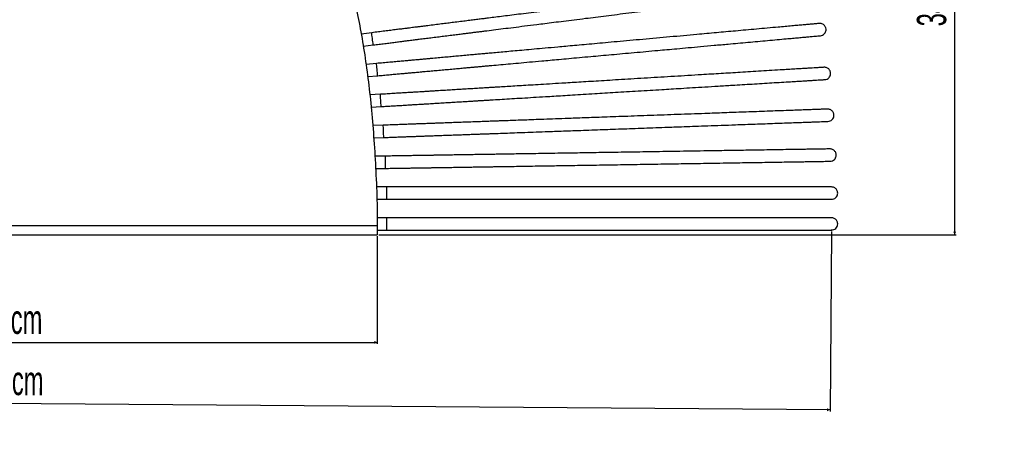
# Model space of a CAD drawing. Header units: millimetres. Extents: x 167 to 2222, y 44 to 1779.
# Tile 5 of 256: x 684 to 1324, y 44 to 326. Entities that reach past the tile are written whole.
import ezdxf

# ---------------------------------------------------------------- set-up
doc = ezdxf.new("R2010")
doc.units = ezdxf.units.MM
doc.header["$PDSIZE"] = -1
doc.layers.add('FORMAT', color=7, linetype='Continuous')
doc.styles.add('SLDTEXTSTYLE0', font='TXT', dxfattribs={"width": 0.605})
doc.dimstyles.new('SLDDIMSTYLE0', dxfattribs={"dimtxt": 18.491895, "dimasz": 2, "dimexe": 0, "dimexo": 0.0625, "dimgap": 4.622974, "dimtad": 1, "dimrnd": 1e-09, "dimzin": 12, "dimdsep": 46, "dimtxsty": 'SLDTEXTSTYLE0', "dimsah": 1, "dimcen": 0.09, "dimadec": 0, "dimazin": 3, "dimtfac": 1, "dimtofl": 0, "dimtmove": 0, "dimatfit": 3, "dimfxl": 0, "dimfrac": 2, "dimtolj": 1, "dimtzin": 12, "dimarcsym": 0})

# ---------------------------------------------------------------- blocks, each defined once
blk = doc.blocks.new('_D')
at = {"layer": 'FORMAT'}
for p, q in [((171.39, 195.76), (170.49, 78.88)), ((1211.74, 187.76), (1210.84, 70.88)), ((1210.85, 71.87), (170.5, 79.87))]:
    blk.add_line(p, q, dxfattribs=at)
for points in [[(170.5, 79.87), (172.49, 78.86), (172.5, 80.86)], [(1210.85, 71.87), (1208.85, 72.89), (1208.84, 70.89)]]:
    blk.add_solid(points, dxfattribs=at)
at = {"layer": 'FORMAT', "insert": (649.23, 100.75), "char_height": 19.05, "attachment_point": 1, "rotation": 359.55942, "style": 'SLDTEXTSTYLE0'}
blk.add_mtext('105 cm', dxfattribs=at)
blk = doc.blocks.new('_D_1')
at = {"layer": 'FORMAT'}
for p, q in [((466.57, 184.76), (466.57, 114.76)), ((916.57, 184.76), (916.57, 114.76)), ((466.57, 115.75), (916.57, 115.75))]:
    blk.add_line(p, q, dxfattribs=at)
for points in [[(466.57, 115.75), (468.57, 114.75), (468.57, 116.75)], [(916.57, 115.75), (914.57, 116.75), (914.57, 114.75)]]:
    blk.add_solid(points, dxfattribs=at)
at = {"layer": 'FORMAT', "insert": (657, 140.3), "char_height": 19.05, "attachment_point": 1, "style": 'SLDTEXTSTYLE0'}
blk.add_mtext('45 cm', dxfattribs=at)
blk = doc.blocks.new('_D_2')
at = {"layer": 'FORMAT'}
for p, q in [((692.56, 525.75), (1292.73, 525.75)), ((1291.74, 525.75), (1291.74, 185.75)), ((917.56, 185.75), (1292.73, 185.75))]:
    blk.add_line(p, q, dxfattribs=at)
for points in [[(1291.74, 525.75), (1290.74, 523.75), (1292.74, 523.75)], [(1291.74, 185.75), (1292.74, 187.75), (1290.74, 187.75)]]:
    blk.add_solid(points, dxfattribs=at)
at = {"layer": 'FORMAT', "insert": (1267.19, 321.18), "char_height": 19.05, "attachment_point": 1, "rotation": 90, "style": 'SLDTEXTSTYLE0'}
blk.add_mtext('34 cm', dxfattribs=at)

msp = doc.modelspace()

# ---------------------------------------------------------------- linework, layer by layer
at = {"color": 7, "linetype": 'Continuous', "lineweight": 25}
for p, q in [((912.939, 317.032), (906.124, 316.177)), ((907.425, 308.277), (913.935, 309.094)), ((916.104, 297.046), (909.247, 296.425)), ((910.303, 288.488), (916.825, 289.078)), ((918.58, 276.997), (911.71, 276.579)), ((912.543, 268.615), (919.066, 269.012)), ((920.469, 256.919), (913.602, 256.67)), ((914.236, 248.688), (920.759, 248.924)), ((921.869, 236.832), (915.012, 236.721)), ((915.474, 228.728), (921.998, 228.833)), ((922.869, 216.747), (916.027, 216.747)), ((916.344, 208.747), (922.869, 208.747)), ((916.57, 203.045), (916.57, 191.747)), ((922.869, 196.747), (916.57, 196.747)), ((466.57, 191.747), (916.57, 191.747)), ((466.57, 185.747), (916.57, 185.747)), ((916.57, 191.747), (916.57, 185.747)), ((916.57, 188.747), (922.869, 188.747))]:
    msp.add_line(p, q, dxfattribs=at)
at = {"color": 8, "linetype": 'Continuous', "lineweight": 25}
for p, q in [((922.869, 208.747), (922.869, 216.747)), ((922.869, 188.747), (922.869, 196.747))]:
    msp.add_line(p, q, dxfattribs=at)
at = {"color": 8, "linetype": 'Continuous', "lineweight": 25, "flags": 128}
for points in [[(913.935, 309.094), (913.93, 309.138), (913.886, 309.487), (913.802, 310.154), (913.686, 311.079), (913.548, 312.18), (913.4, 313.36), (913.255, 314.513), (913.127, 315.538), (913.026, 316.342), (912.962, 316.856), (912.939, 317.032)], [(916.825, 289.078), (916.821, 289.123), (916.789, 289.473), (916.729, 290.142), (916.645, 291.07), (916.545, 292.176), (916.438, 293.36), (916.333, 294.517), (916.24, 295.546), (916.167, 296.354), (916.12, 296.869), (916.104, 297.046)], [(919.066, 269.012), (919.063, 269.057), (919.042, 269.408), (919.001, 270.078), (918.945, 271.009), (918.877, 272.116), (918.805, 273.303), (918.734, 274.463), (918.671, 275.494), (918.622, 276.304), (918.591, 276.82), (918.58, 276.997)], [(920.759, 248.924), (920.758, 248.969), (920.745, 249.32), (920.721, 249.991), (920.687, 250.923), (920.647, 252.032), (920.603, 253.22), (920.561, 254.382), (920.524, 255.414), (920.495, 256.224), (920.476, 256.741), (920.469, 256.919)], [(921.998, 228.833), (921.997, 228.877), (921.992, 229.229), (921.981, 229.9), (921.966, 230.832), (921.948, 231.942), (921.929, 233.131), (921.91, 234.293), (921.893, 235.326), (921.88, 236.137), (921.872, 236.654), (921.869, 236.832)]]:
    msp.add_lwpolyline(points, dxfattribs=at)
at = {"color": 7, "linetype": 'Continuous', "lineweight": 25}
for points, knots in [([(466.57, 203.045), (466.842, 210.577), (467.372, 225.276), (468.653, 246.785), (470.33, 267.255), (472.463, 286.755), (475.069, 305.343), (478.34, 324.05), (482.401, 342.807), (487.396, 361.521), (493.089, 379.152), (499.507, 395.823), (506.648, 411.532), (514.504, 426.262), (522.986, 439.906), (532.055, 452.464), (541.662, 463.938), (551.756, 474.333), (562.277, 483.658), (573.158, 491.928), (584.326, 499.163), (595.7, 505.393), (607.187, 510.658), (618.687, 515.007), (630.085, 518.496), (640.962, 521.125), (651.198, 523.032), (660.675, 524.346), (669.575, 525.199), (677.739, 525.663), (684.99, 525.843), (689.499, 525.778), (691.57, 525.747)], [0, 0, 0, 0, 0.0508849, 0.0992956, 0.1454472, 0.1895294, 0.2317101, 0.272138, 0.3177129, 0.361227, 0.402849, 0.4427288, 0.4817674, 0.5192667, 0.5553521, 0.590143, 0.6237546, 0.6562968, 0.6878727, 0.7185736, 0.7484745, 0.7776258, 0.8060467, 0.8337158, 0.860564, 0.8864663, 0.9092205, 0.9308281, 0.9510419, 0.9695595, 0.9860199, 1, 1, 1, 1]), ([(691.57, 525.747), (693.432, 525.776), (697.463, 525.839), (703.923, 525.71), (711.161, 525.359), (719.041, 524.705), (727.443, 523.697), (736.815, 522.185), (747.082, 520.02), (758.146, 517.028), (769.375, 513.246), (780.732, 508.582), (792.112, 502.963), (803.412, 496.326), (814.472, 488.671), (825.214, 479.972), (835.568, 470.211), (845.469, 459.375), (854.863, 447.457), (863.697, 434.456), (871.927, 420.368), (879.515, 405.192), (886.428, 388.924), (892.639, 371.556), (898.129, 353.071), (902.527, 334.943), (906.035, 317.324), (908.822, 300.338), (911.173, 282.568), (913.105, 263.973), (914.634, 244.503), (915.815, 224.099), (916.314, 210.172), (916.57, 203.045)], [0, 0, 0, 0, 0.01257, 0.0272151, 0.0436131, 0.0614839, 0.0805879, 0.1007237, 0.1255568, 0.1513859, 0.1780624, 0.2054925, 0.2342122, 0.2636658, 0.2938862, 0.3249348, 0.3568941, 0.3898609, 0.4239412, 0.4592474, 0.4958964, 0.5340098, 0.5737159, 0.6151519, 0.6584685, 0.703833, 0.7410373, 0.7797258, 0.8200142, 0.8620316, 0.9059231, 0.9518515, 1, 1, 1, 1]), ([(1199.52, 352.99), (1199.5, 352.987), (1199.455, 352.982), (1198.554, 352.869), (1196.848, 352.655), (1194.609, 352.374), (1192.017, 352.049), (1189.256, 351.702), (1185.857, 351.276), (1181.851, 350.773), (1177.502, 350.227), (1172.273, 349.571), (1166.128, 348.8), (1159.1, 347.918), (1152.205, 347.053), (1145.583, 346.222), (1139.229, 345.425), (1133.001, 344.644), (1126.72, 343.856), (1119.596, 342.962), (1111.624, 341.961), (1102.84, 340.859), (1094.043, 339.756), (1085.321, 338.661), (1076.808, 337.593), (1068.659, 336.57), (1060.984, 335.607), (1053.856, 334.713), (1047.242, 333.883), (1041.101, 333.113), (1035.42, 332.4), (1028.921, 331.584), (1021.948, 330.71), (1014.809, 329.814), (1008.436, 329.014), (1002.611, 328.283), (997.265, 327.612), (992.347, 326.995), (988.326, 326.491), (984.898, 326.061), (981.815, 325.674), (978.396, 325.245), (974.637, 324.773), (970.511, 324.256), (966.392, 323.739), (962.264, 323.221), (958.192, 322.71), (953.857, 322.166), (950.134, 321.699), (947.101, 321.318), (944.779, 321.027), (942.471, 320.737), (940.043, 320.433), (937.463, 320.109), (935.104, 319.813), (932.276, 319.458), (929.022, 319.05), (925.389, 318.594), (921.428, 318.097), (917.244, 317.572), (914.388, 317.214), (912.939, 317.032)], [0, 0, 0, 0, 0.0222623, 0.0480419, 0.0726367, 0.0961059, 0.1110709, 0.125415, 0.1391719, 0.1524199, 0.1651472, 0.1773102, 0.1945247, 0.210543, 0.2253601, 0.2389677, 0.2513606, 0.2632178, 0.2751423, 0.2871294, 0.3031964, 0.3193486, 0.3355704, 0.3518405, 0.368191, 0.3846724, 0.4012146, 0.4177103, 0.4341694, 0.450583, 0.4669518, 0.4832599, 0.5111161, 0.5388969, 0.5661129, 0.5924718, 0.6179687, 0.6426327, 0.6664846, 0.6812628, 0.6984079, 0.7179263, 0.7398088, 0.7640323, 0.7905572, 0.8119278, 0.8345741, 0.8585744, 0.8840389, 0.8973651, 0.9111166, 0.9252561, 0.9395465, 0.9467353, 0.9540199, 0.9614772, 0.9690417, 0.9766305, 0.9842424, 0.9920064, 1, 1, 1, 1]), ([(913.935, 309.094), (915.201, 309.253), (917.697, 309.566), (921.364, 310.026), (924.867, 310.466), (928.149, 310.878), (931.159, 311.255), (933.872, 311.596), (936.253, 311.894), (938.914, 312.228), (941.485, 312.551), (943.786, 312.84), (945.717, 313.082), (947.637, 313.323), (949.54, 313.561), (952.202, 313.896), (955.581, 314.32), (959.806, 314.85), (963.89, 315.362), (967.724, 315.843), (970.997, 316.254), (973.813, 316.607), (976.318, 316.921), (978.76, 317.228), (981.236, 317.539), (983.765, 317.856), (987.356, 318.306), (992.142, 318.907), (998.345, 319.685), (1005.018, 320.522), (1012.175, 321.421), (1019, 322.277), (1025.443, 323.085), (1031.218, 323.81), (1037.53, 324.602), (1044.387, 325.462), (1051.364, 326.338), (1058.322, 327.211), (1065.195, 328.073), (1072.413, 328.979), (1079.895, 329.918), (1087.561, 330.879), (1094.68, 331.773), (1101.393, 332.615), (1107.957, 333.439), (1115.254, 334.354), (1123.279, 335.361), (1131.948, 336.449), (1140.008, 337.46), (1147.287, 338.374), (1153.693, 339.177), (1160.113, 339.983), (1166.464, 340.78), (1172.653, 341.556), (1178.048, 342.233), (1182.665, 342.812), (1186.49, 343.292), (1189.758, 343.702), (1192.744, 344.077), (1195.282, 344.396), (1197.372, 344.658), (1198.946, 344.855), (1199.97, 344.984), (1200.503, 345.051), (1200.521, 345.053), (1200.529, 345.054)], [0, 0, 0, 0, 0.0069849, 0.0137778, 0.0204197, 0.0269966, 0.0335588, 0.0400699, 0.0464712, 0.0527261, 0.0647977, 0.0767444, 0.0884998, 0.0999151, 0.1109661, 0.121667, 0.1455738, 0.1677312, 0.1919504, 0.2139042, 0.2335867, 0.2492162, 0.2634184, 0.2775845, 0.2918201, 0.3061195, 0.3204789, 0.3514592, 0.3827529, 0.4143653, 0.4462035, 0.4781848, 0.497593, 0.5170216, 0.5365048, 0.555902, 0.5749519, 0.5905605, 0.60592, 0.6210548, 0.6359365, 0.6505539, 0.6649533, 0.6757595, 0.6877478, 0.7011821, 0.7160586, 0.7323668, 0.7500903, 0.7626878, 0.7759054, 0.7897399, 0.8041863, 0.8192411, 0.8349282, 0.8471313, 0.8596702, 0.8725295, 0.8857716, 0.9040786, 0.9230399, 0.9425606, 0.9626742, 0.983406, 1, 1, 1, 1]), ([(1203.757, 323.072), (1203.737, 323.07), (1203.692, 323.066), (1202.787, 322.984), (1201.075, 322.829), (1198.827, 322.626), (1196.226, 322.391), (1193.455, 322.14), (1190.043, 321.831), (1186.022, 321.467), (1181.656, 321.072), (1176.408, 320.597), (1170.24, 320.039), (1163.186, 319.401), (1156.265, 318.775), (1149.618, 318.174), (1143.241, 317.597), (1136.989, 317.031), (1130.685, 316.461), (1123.534, 315.814), (1115.532, 315.09), (1106.715, 314.292), (1097.886, 313.493), (1089.131, 312.701), (1080.585, 311.928), (1072.406, 311.188), (1064.703, 310.491), (1057.548, 309.843), (1050.909, 309.243), (1044.746, 308.685), (1039.043, 308.169), (1032.52, 307.579), (1025.521, 306.946), (1018.354, 306.297), (1011.958, 305.718), (1006.111, 305.189), (1000.745, 304.704), (995.809, 304.257), (991.773, 303.892), (988.332, 303.581), (985.238, 303.301), (981.806, 302.99), (978.033, 302.649), (973.892, 302.274), (969.756, 301.9), (965.613, 301.525), (961.526, 301.155), (957.175, 300.762), (953.438, 300.424), (950.393, 300.148), (948.063, 299.937), (945.747, 299.728), (943.309, 299.507), (940.719, 299.273), (938.352, 299.059), (935.513, 298.802), (932.247, 298.506), (928.601, 298.176), (924.624, 297.817), (920.425, 297.437), (917.558, 297.177), (916.104, 297.046)], [0, 0, 0, 0, 0.0222623, 0.0480419, 0.0726367, 0.0961059, 0.1110709, 0.125415, 0.139172, 0.1524199, 0.1651472, 0.1773102, 0.1945247, 0.210543, 0.2253601, 0.2389676, 0.2513606, 0.2632178, 0.2751423, 0.2871293, 0.3031964, 0.3193486, 0.3355704, 0.3518405, 0.368191, 0.3846724, 0.4012147, 0.4177103, 0.4341694, 0.450583, 0.4669518, 0.4832599, 0.5111161, 0.5388969, 0.5661129, 0.5924718, 0.6179687, 0.6426327, 0.6664846, 0.6812628, 0.6984079, 0.7179263, 0.7398088, 0.7640323, 0.7905572, 0.8119277, 0.8345741, 0.8585744, 0.8840389, 0.8973651, 0.9111166, 0.925256, 0.9395465, 0.9467353, 0.9540199, 0.9614772, 0.9690417, 0.9766304, 0.9842424, 0.9920064, 1, 1, 1, 1]), ([(1204.516, 315.108), (1204.997, 315.198), (1205.928, 315.373), (1207.178, 316.325), (1207.907, 317.501), (1208.224, 318.815), (1208.124, 319.974), (1207.721, 320.998), (1207.174, 321.786), (1206.428, 322.439), (1205.556, 322.88), (1204.648, 323.102), (1204.075, 323.084), (1203.795, 323.075)], [0, 0, 0, 0, 0.1346839, 0.2613228, 0.3677467, 0.4493244, 0.5575248, 0.6252151, 0.6991794, 0.7764189, 0.8537944, 0.9287889, 1, 1, 1, 1]), ([(916.825, 289.078), (918.095, 289.193), (920.601, 289.42), (924.282, 289.753), (927.797, 290.071), (931.092, 290.369), (934.113, 290.642), (936.836, 290.889), (939.226, 291.105), (941.897, 291.347), (944.477, 291.58), (946.788, 291.789), (948.726, 291.965), (950.652, 292.139), (952.562, 292.312), (955.235, 292.554), (958.627, 292.86), (962.868, 293.244), (966.967, 293.615), (970.815, 293.963), (974.1, 294.26), (976.926, 294.516), (979.441, 294.744), (981.892, 294.965), (984.378, 295.19), (986.916, 295.42), (990.521, 295.746), (995.324, 296.181), (1001.551, 296.744), (1008.248, 297.35), (1015.433, 298), (1022.283, 298.62), (1028.75, 299.205), (1034.547, 299.729), (1040.882, 300.303), (1047.765, 300.925), (1054.768, 301.559), (1061.752, 302.191), (1068.651, 302.815), (1075.895, 303.471), (1083.406, 304.15), (1091.1, 304.846), (1098.246, 305.493), (1104.984, 306.102), (1111.572, 306.699), (1118.896, 307.361), (1126.952, 308.09), (1135.653, 308.877), (1143.743, 309.609), (1151.05, 310.27), (1157.48, 310.852), (1163.924, 311.435), (1170.299, 312.012), (1176.511, 312.574), (1181.926, 313.064), (1186.56, 313.483), (1190.4, 313.831), (1193.679, 314.127), (1196.677, 314.399), (1199.225, 314.629), (1201.322, 314.819), (1202.902, 314.962), (1203.93, 315.055), (1204.465, 315.103), (1204.483, 315.105), (1204.491, 315.106)], [0, 0, 0, 0, 0.0069849, 0.0137778, 0.0204196, 0.0269967, 0.0335587, 0.0400699, 0.0464712, 0.0527261, 0.0647977, 0.0767444, 0.0884998, 0.0999151, 0.110966, 0.121667, 0.1455738, 0.1677312, 0.1919504, 0.2139042, 0.2335867, 0.2492162, 0.2634184, 0.2775845, 0.2918201, 0.3061195, 0.3204788, 0.3514592, 0.3827529, 0.4143653, 0.4462035, 0.4781848, 0.497593, 0.5170216, 0.5365048, 0.555902, 0.5749519, 0.5905605, 0.60592, 0.6210548, 0.6359365, 0.6505539, 0.6649533, 0.6757596, 0.6877478, 0.7011821, 0.7160587, 0.7323668, 0.7500903, 0.7626878, 0.7759054, 0.7897399, 0.8041863, 0.8192411, 0.8349282, 0.8471313, 0.8596703, 0.8725295, 0.8857716, 0.9040786, 0.9230399, 0.9425606, 0.9626742, 0.983406, 1, 1, 1, 1]), ([(1206.873, 294.558), (1206.853, 294.557), (1206.808, 294.554), (1205.901, 294.499), (1204.185, 294.394), (1201.932, 294.257), (1199.325, 294.098), (1196.548, 293.929), (1193.128, 293.721), (1189.099, 293.475), (1184.723, 293.209), (1179.463, 292.888), (1173.282, 292.512), (1166.211, 292.081), (1159.275, 291.659), (1152.614, 291.253), (1146.222, 290.863), (1139.956, 290.482), (1133.638, 290.097), (1126.472, 289.66), (1118.451, 289.172), (1109.616, 288.634), (1100.766, 288.095), (1091.992, 287.56), (1083.427, 287.039), (1075.23, 286.539), (1067.509, 286.069), (1060.338, 285.632), (1053.685, 285.227), (1047.508, 284.851), (1041.793, 284.502), (1035.255, 284.104), (1028.24, 283.677), (1021.058, 283.239), (1014.647, 282.849), (1008.787, 282.492), (1003.409, 282.164), (998.462, 281.863), (994.417, 281.617), (990.968, 281.407), (987.867, 281.218), (984.428, 281.008), (980.646, 280.778), (976.496, 280.525), (972.352, 280.273), (968.199, 280.02), (964.102, 279.77), (959.742, 279.505), (955.997, 279.277), (952.945, 279.091), (950.61, 278.948), (948.288, 278.807), (945.845, 278.658), (943.249, 278.5), (940.877, 278.356), (938.031, 278.182), (934.758, 277.983), (931.104, 277.76), (927.119, 277.518), (922.91, 277.261), (920.037, 277.086), (918.58, 276.997)], [0, 0, 0, 0, 0.0222623, 0.0480419, 0.0726367, 0.0961059, 0.1110709, 0.125415, 0.139172, 0.1524199, 0.1651472, 0.1773102, 0.1945247, 0.210543, 0.2253602, 0.2389676, 0.2513605, 0.2632178, 0.2751423, 0.2871294, 0.3031964, 0.3193486, 0.3355704, 0.3518405, 0.368191, 0.3846724, 0.4012147, 0.4177103, 0.4341694, 0.450583, 0.4669518, 0.4832599, 0.5111161, 0.5388969, 0.5661129, 0.5924718, 0.6179687, 0.6426327, 0.6664846, 0.6812628, 0.6984079, 0.7179263, 0.7398088, 0.7640323, 0.7905572, 0.8119277, 0.8345741, 0.8585744, 0.8840389, 0.8973651, 0.9111166, 0.9252561, 0.9395465, 0.9467353, 0.9540199, 0.9614772, 0.9690417, 0.9766304, 0.9842424, 0.9920064, 1, 1, 1, 1]), ([(1207.398, 286.575), (1207.881, 286.651), (1208.817, 286.799), (1210.094, 287.713), (1210.858, 288.867), (1211.213, 290.171), (1211.147, 291.333), (1210.775, 292.369), (1210.251, 293.172), (1209.524, 293.847), (1208.666, 294.313), (1207.765, 294.562), (1207.191, 294.561), (1206.912, 294.56)], [0, 0, 0, 0, 0.1346844, 0.2613237, 0.3677488, 0.4493261, 0.5575261, 0.6252155, 0.6991794, 0.7764202, 0.8537959, 0.9287923, 1, 1, 1, 1]), ([(919.066, 269.012), (920.339, 269.09), (922.851, 269.243), (926.539, 269.467), (930.063, 269.682), (933.365, 269.883), (936.393, 270.068), (939.122, 270.234), (941.517, 270.38), (944.194, 270.543), (946.78, 270.7), (949.096, 270.841), (951.038, 270.96), (952.969, 271.077), (954.883, 271.194), (957.562, 271.357), (960.961, 271.564), (965.211, 271.823), (969.32, 272.073), (973.176, 272.308), (976.469, 272.509), (979.301, 272.681), (981.822, 272.835), (984.278, 272.984), (986.769, 273.136), (989.313, 273.291), (992.926, 273.511), (997.74, 273.804), (1003.981, 274.184), (1010.693, 274.593), (1017.893, 275.032), (1024.759, 275.45), (1031.24, 275.845), (1037.05, 276.199), (1043.4, 276.586), (1050.298, 277.006), (1057.316, 277.433), (1064.316, 277.86), (1071.23, 278.281), (1078.491, 278.723), (1086.018, 279.181), (1093.729, 279.651), (1100.891, 280.087), (1107.644, 280.499), (1114.247, 280.901), (1121.588, 281.348), (1129.661, 281.84), (1138.382, 282.371), (1146.49, 282.865), (1153.813, 283.311), (1160.257, 283.703), (1166.715, 284.097), (1173.104, 284.486), (1179.33, 284.865), (1184.758, 285.196), (1189.402, 285.479), (1193.25, 285.713), (1196.537, 285.913), (1199.541, 286.096), (1202.095, 286.252), (1204.197, 286.38), (1205.78, 286.476), (1206.81, 286.539), (1207.346, 286.572), (1207.365, 286.573), (1207.373, 286.573)], [0, 0, 0, 0, 0.0069849, 0.0137778, 0.0204197, 0.0269967, 0.0335588, 0.0400699, 0.0464712, 0.0527261, 0.0647977, 0.0767444, 0.0884998, 0.0999151, 0.1109661, 0.121667, 0.1455738, 0.1677312, 0.1919504, 0.2139042, 0.2335867, 0.2492162, 0.2634184, 0.2775845, 0.2918201, 0.3061195, 0.3204789, 0.3514592, 0.382753, 0.4143653, 0.4462035, 0.4781849, 0.497593, 0.5170216, 0.5365048, 0.555902, 0.5749519, 0.5905605, 0.60592, 0.6210548, 0.6359365, 0.650554, 0.6649533, 0.6757595, 0.6877478, 0.7011821, 0.7160587, 0.7323668, 0.7500903, 0.7626878, 0.7759054, 0.7897399, 0.8041863, 0.8192411, 0.8349282, 0.8471313, 0.8596702, 0.8725295, 0.8857716, 0.9040786, 0.9230399, 0.9425606, 0.9626742, 0.983406, 1, 1, 1, 1]), ([(1209.107, 267.387), (1209.087, 267.387), (1209.042, 267.385), (1208.134, 267.352), (1206.416, 267.29), (1204.16, 267.208), (1201.55, 267.113), (1198.77, 267.012), (1195.346, 266.888), (1191.312, 266.742), (1186.931, 266.583), (1181.665, 266.392), (1175.476, 266.168), (1168.397, 265.911), (1161.452, 265.659), (1154.783, 265.417), (1148.384, 265.185), (1142.11, 264.958), (1135.785, 264.728), (1128.61, 264.468), (1120.58, 264.177), (1111.733, 263.856), (1102.873, 263.534), (1094.088, 263.216), (1085.514, 262.905), (1077.307, 262.607), (1069.577, 262.327), (1062.397, 262.066), (1055.736, 261.825), (1049.551, 261.601), (1043.829, 261.393), (1037.284, 261.156), (1030.261, 260.901), (1023.07, 260.64), (1016.651, 260.407), (1010.784, 260.194), (1005.4, 259.999), (1000.447, 259.82), (996.397, 259.673), (992.944, 259.547), (989.84, 259.435), (986.396, 259.31), (982.61, 259.173), (978.455, 259.022), (974.305, 258.871), (970.148, 258.721), (966.046, 258.572), (961.681, 258.414), (957.931, 258.278), (954.876, 258.167), (952.538, 258.082), (950.213, 257.998), (947.767, 257.909), (945.168, 257.815), (942.793, 257.729), (939.944, 257.625), (936.667, 257.506), (933.009, 257.374), (929.018, 257.229), (924.804, 257.076), (921.928, 256.972), (920.469, 256.919)], [0, 0, 0, 0, 0.0222623, 0.0480419, 0.0726366, 0.0961059, 0.1110709, 0.125415, 0.139172, 0.1524199, 0.1651472, 0.1773102, 0.1945246, 0.210543, 0.2253601, 0.2389676, 0.2513605, 0.2632178, 0.2751423, 0.2871293, 0.3031964, 0.3193485, 0.3355704, 0.3518405, 0.368191, 0.3846724, 0.4012147, 0.4177103, 0.4341694, 0.450583, 0.4669518, 0.4832599, 0.5111161, 0.5388969, 0.5661129, 0.5924718, 0.6179687, 0.6426327, 0.6664846, 0.6812628, 0.6984079, 0.7179263, 0.7398088, 0.7640323, 0.7905572, 0.8119277, 0.8345741, 0.8585743, 0.8840389, 0.8973651, 0.9111166, 0.925256, 0.9395464, 0.9467353, 0.9540198, 0.9614771, 0.9690417, 0.9766304, 0.9842424, 0.9920064, 1, 1, 1, 1]), ([(1209.436, 259.394), (1209.92, 259.458), (1210.86, 259.583), (1212.159, 260.466), (1212.95, 261.601), (1213.338, 262.895), (1213.301, 264.058), (1212.954, 265.103), (1212.45, 265.919), (1211.74, 266.611), (1210.893, 267.099), (1209.999, 267.37), (1209.425, 267.383), (1209.146, 267.389)], [0, 0, 0, 0, 0.1346845, 0.2613262, 0.3677494, 0.4493257, 0.5575253, 0.6252147, 0.6991773, 0.7764165, 0.8537941, 0.9287865, 1, 1, 1, 1]), ([(920.759, 248.924), (922.034, 248.97), (924.548, 249.062), (928.241, 249.195), (931.769, 249.323), (935.075, 249.443), (938.107, 249.553), (940.839, 249.652), (943.237, 249.739), (945.917, 249.837), (948.506, 249.93), (950.825, 250.015), (952.769, 250.085), (954.702, 250.155), (956.619, 250.225), (959.301, 250.322), (962.704, 250.445), (966.96, 250.6), (971.073, 250.749), (974.934, 250.889), (978.231, 251.009), (981.066, 251.111), (983.59, 251.203), (986.049, 251.292), (988.543, 251.383), (991.09, 251.475), (994.707, 251.606), (999.527, 251.781), (1005.775, 252.008), (1012.495, 252.251), (1019.704, 252.513), (1026.578, 252.762), (1033.068, 252.997), (1038.884, 253.208), (1045.241, 253.439), (1052.148, 253.689), (1059.174, 253.944), (1066.182, 254.198), (1073.105, 254.45), (1080.374, 254.713), (1087.911, 254.987), (1095.631, 255.267), (1102.802, 255.527), (1109.562, 255.772), (1116.174, 256.012), (1123.523, 256.278), (1131.606, 256.571), (1140.337, 256.888), (1148.454, 257.182), (1155.786, 257.448), (1162.238, 257.682), (1168.704, 257.917), (1175.101, 258.149), (1181.334, 258.375), (1186.768, 258.572), (1191.418, 258.741), (1195.271, 258.88), (1198.562, 259), (1201.569, 259.109), (1204.126, 259.201), (1206.231, 259.278), (1207.815, 259.335), (1208.847, 259.373), (1209.384, 259.392), (1209.402, 259.393), (1209.41, 259.393)], [0, 0, 0, 0, 0.00698493, 0.01377783, 0.02041966, 0.02699665, 0.03355877, 0.04006992, 0.04647119, 0.05272608, 0.06479767, 0.07674441, 0.08849979, 0.09991511, 0.11096606, 0.12166699, 0.14557378, 0.16773118, 0.1919504, 0.21390416, 0.23358671, 0.24921621, 0.26341841, 0.27758448, 0.29182011, 0.30611951, 0.32047886, 0.3514592, 0.38275294, 0.41436525, 0.44620353, 0.47818485, 0.49759303, 0.51702162, 0.53650475, 0.55590202, 0.5749519, 0.59056053, 0.60591994, 0.62105481, 0.63593652, 0.65055395, 0.66495328, 0.67575954, 0.68774777, 0.70118211, 0.71605866, 0.73236687, 0.75009033, 0.76268773, 0.77590538, 0.78973992, 0.80418629, 0.8192411, 0.8349282, 0.84713124, 0.85967025, 0.87252951, 0.88577161, 0.90407863, 0.92303992, 0.94256058, 0.96267419, 0.983406, 1, 1, 1, 1]), ([(1210.66, 241.482), (1210.639, 241.482), (1210.594, 241.481), (1209.686, 241.466), (1207.967, 241.439), (1205.71, 241.402), (1203.099, 241.36), (1200.316, 241.315), (1196.891, 241.26), (1192.855, 241.195), (1188.472, 241.125), (1183.202, 241.04), (1177.01, 240.94), (1169.928, 240.826), (1162.98, 240.714), (1156.306, 240.607), (1149.904, 240.504), (1143.627, 240.403), (1137.298, 240.301), (1130.119, 240.185), (1122.085, 240.056), (1113.234, 239.913), (1104.37, 239.77), (1095.58, 239.629), (1087.001, 239.491), (1078.79, 239.358), (1071.055, 239.234), (1063.872, 239.118), (1057.207, 239.011), (1051.019, 238.911), (1045.294, 238.819), (1038.745, 238.714), (1031.719, 238.601), (1024.524, 238.485), (1018.102, 238.381), (1012.232, 238.287), (1006.845, 238.2), (1001.889, 238.12), (997.837, 238.055), (994.382, 237.999), (991.276, 237.949), (987.831, 237.894), (984.042, 237.833), (979.885, 237.766), (975.734, 237.699), (971.574, 237.632), (967.47, 237.566), (963.102, 237.496), (959.351, 237.435), (956.294, 237.386), (953.955, 237.348), (951.629, 237.311), (949.182, 237.271), (946.581, 237.23), (944.205, 237.191), (941.354, 237.145), (938.076, 237.093), (934.415, 237.034), (930.423, 236.969), (926.207, 236.901), (923.329, 236.855), (921.869, 236.832)], [0, 0, 0, 0, 0.0222623, 0.0480419, 0.0726367, 0.0961058, 0.1110709, 0.125415, 0.1391719, 0.1524199, 0.1651473, 0.1773102, 0.1945247, 0.210543, 0.2253602, 0.2389677, 0.2513606, 0.2632178, 0.2751423, 0.2871294, 0.3031964, 0.3193486, 0.3355704, 0.3518405, 0.368191, 0.3846724, 0.4012147, 0.4177103, 0.4341694, 0.450583, 0.4669518, 0.4832599, 0.5111161, 0.5388969, 0.5661129, 0.5924718, 0.6179687, 0.6426327, 0.6664846, 0.6812628, 0.6984079, 0.7179263, 0.7398088, 0.7640323, 0.7905572, 0.8119277, 0.8345741, 0.8585743, 0.8840389, 0.8973651, 0.9111166, 0.925256, 0.9395464, 0.9467353, 0.9540199, 0.9614771, 0.9690417, 0.9766304, 0.9842424, 0.9920064, 1, 1, 1, 1]), ([(1210.827, 233.484), (1211.313, 233.538), (1212.255, 233.644), (1213.571, 234.5), (1214.385, 235.619), (1214.799, 236.905), (1214.785, 238.069), (1214.459, 239.121), (1213.972, 239.947), (1213.276, 240.653), (1212.44, 241.157), (1211.551, 241.446), (1210.977, 241.471), (1210.698, 241.483)], [0, 0, 0, 0, 0.1346841, 0.2613228, 0.367748, 0.4493251, 0.5575255, 0.6252157, 0.6991805, 0.7764207, 0.8537958, 0.9287925, 1, 1, 1, 1]), ([(921.998, 228.833), (923.273, 228.853), (925.789, 228.894), (929.484, 228.953), (933.014, 229.01), (936.321, 229.063), (939.354, 229.112), (942.088, 229.156), (944.488, 229.195), (947.169, 229.238), (949.76, 229.28), (952.079, 229.317), (954.025, 229.348), (955.959, 229.38), (957.877, 229.41), (960.56, 229.454), (963.965, 229.508), (968.223, 229.577), (972.338, 229.643), (976.201, 229.705), (979.5, 229.759), (982.337, 229.804), (984.862, 229.845), (987.323, 229.885), (989.818, 229.925), (992.366, 229.966), (995.985, 230.024), (1000.807, 230.102), (1007.059, 230.202), (1013.783, 230.311), (1020.995, 230.427), (1027.873, 230.538), (1034.366, 230.642), (1040.185, 230.736), (1046.546, 230.838), (1053.456, 230.95), (1060.486, 231.063), (1067.498, 231.176), (1074.424, 231.287), (1081.697, 231.404), (1089.238, 231.526), (1096.962, 231.65), (1104.136, 231.766), (1110.901, 231.875), (1117.515, 231.981), (1124.869, 232.099), (1132.956, 232.23), (1141.691, 232.37), (1149.813, 232.501), (1157.149, 232.619), (1163.604, 232.723), (1170.074, 232.827), (1176.474, 232.93), (1182.711, 233.031), (1188.148, 233.118), (1192.8, 233.193), (1196.654, 233.255), (1199.947, 233.308), (1202.956, 233.357), (1205.514, 233.398), (1207.621, 233.432), (1209.206, 233.458), (1210.238, 233.474), (1210.775, 233.483), (1210.793, 233.483), (1210.801, 233.483)], [0, 0, 0, 0, 0.0069849, 0.0137778, 0.0204197, 0.0269967, 0.0335588, 0.0400699, 0.0464712, 0.0527261, 0.0647977, 0.0767444, 0.0884998, 0.0999151, 0.1109661, 0.121667, 0.1455738, 0.1677312, 0.1919504, 0.2139042, 0.2335867, 0.2492162, 0.2634184, 0.2775845, 0.2918201, 0.3061195, 0.3204789, 0.3514592, 0.3827529, 0.4143653, 0.4462035, 0.4781848, 0.497593, 0.5170216, 0.5365048, 0.555902, 0.5749519, 0.5905605, 0.60592, 0.6210548, 0.6359365, 0.650554, 0.6649533, 0.6757595, 0.6877478, 0.7011821, 0.7160587, 0.7323669, 0.7500903, 0.7626878, 0.7759054, 0.7897399, 0.8041863, 0.8192411, 0.8349282, 0.8471313, 0.8596703, 0.8725295, 0.8857716, 0.9040786, 0.9230399, 0.9425606, 0.9626742, 0.983406, 1, 1, 1, 1]), ([(1211.697, 216.747), (1211.676, 216.747), (1211.631, 216.747), (1210.723, 216.747), (1209.004, 216.747), (1206.747, 216.747), (1204.135, 216.747), (1201.352, 216.747), (1197.926, 216.747), (1193.889, 216.747), (1189.506, 216.747), (1184.236, 216.747), (1178.043, 216.747), (1170.96, 216.747), (1164.01, 216.747), (1157.336, 216.747), (1150.933, 216.747), (1144.656, 216.747), (1138.326, 216.747), (1131.146, 216.747), (1123.111, 216.747), (1114.259, 216.747), (1105.393, 216.747), (1096.602, 216.747), (1088.022, 216.747), (1079.809, 216.747), (1072.074, 216.747), (1064.89, 216.747), (1058.224, 216.747), (1052.036, 216.747), (1046.31, 216.747), (1039.76, 216.747), (1032.733, 216.747), (1025.537, 216.747), (1019.114, 216.747), (1013.243, 216.747), (1007.855, 216.747), (1002.899, 216.747), (998.847, 216.747), (995.391, 216.747), (992.285, 216.747), (988.839, 216.747), (985.05, 216.747), (980.892, 216.747), (976.74, 216.747), (972.58, 216.747), (968.476, 216.747), (964.107, 216.747), (960.356, 216.747), (957.298, 216.747), (954.958, 216.747), (952.632, 216.747), (950.185, 216.747), (947.584, 216.747), (945.207, 216.747), (942.357, 216.747), (939.077, 216.747), (935.417, 216.747), (931.424, 216.747), (927.207, 216.747), (924.329, 216.747), (922.869, 216.747)], [0, 0, 0, 0, 0.0222623, 0.0480419, 0.0726367, 0.0961059, 0.1110709, 0.125415, 0.1391719, 0.1524199, 0.1651472, 0.1773102, 0.1945247, 0.210543, 0.2253602, 0.2389677, 0.2513605, 0.2632178, 0.2751423, 0.2871294, 0.3031964, 0.3193486, 0.3355704, 0.3518405, 0.368191, 0.3846724, 0.4012147, 0.4177103, 0.4341694, 0.450583, 0.4669518, 0.4832599, 0.5111161, 0.5388969, 0.5661129, 0.5924718, 0.6179687, 0.6426327, 0.6664846, 0.6812628, 0.6984079, 0.7179263, 0.7398088, 0.7640323, 0.7905572, 0.8119277, 0.8345741, 0.8585744, 0.8840389, 0.8973651, 0.9111166, 0.925256, 0.9395465, 0.9467353, 0.9540199, 0.9614772, 0.9690417, 0.9766304, 0.9842424, 0.9920064, 1, 1, 1, 1]), ([(1211.735, 208.747), (1212.222, 208.794), (1213.165, 208.885), (1214.496, 209.719), (1215.328, 210.825), (1215.762, 212.105), (1215.767, 213.268), (1215.458, 214.325), (1214.984, 215.159), (1214.3, 215.876), (1213.471, 216.394), (1212.587, 216.698), (1212.014, 216.731), (1211.735, 216.747)], [0, 0, 0, 0, 0.1346838, 0.2613255, 0.3677488, 0.4493261, 0.5575255, 0.6252155, 0.6991774, 0.7764174, 0.8537969, 0.9287888, 1, 1, 1, 1]), ([(922.869, 208.747), (924.144, 208.747), (926.66, 208.747), (930.356, 208.747), (933.886, 208.747), (937.194, 208.747), (940.228, 208.747), (942.962, 208.747), (945.361, 208.747), (948.043, 208.747), (950.634, 208.747), (952.954, 208.747), (954.9, 208.747), (956.834, 208.747), (958.752, 208.747), (961.436, 208.747), (964.841, 208.747), (969.1, 208.747), (973.216, 208.747), (977.079, 208.747), (980.378, 208.747), (983.216, 208.747), (985.741, 208.747), (988.202, 208.747), (990.697, 208.747), (993.246, 208.747), (996.866, 208.747), (1001.688, 208.747), (1007.941, 208.747), (1014.665, 208.747), (1021.879, 208.747), (1028.758, 208.747), (1035.251, 208.747), (1041.071, 208.747), (1047.433, 208.747), (1054.344, 208.747), (1061.375, 208.747), (1068.388, 208.747), (1075.315, 208.747), (1082.589, 208.747), (1090.13, 208.747), (1097.856, 208.747), (1105.031, 208.747), (1111.796, 208.747), (1118.412, 208.747), (1125.766, 208.747), (1133.854, 208.747), (1142.591, 208.747), (1150.714, 208.747), (1158.051, 208.747), (1164.506, 208.747), (1170.977, 208.747), (1177.378, 208.747), (1183.615, 208.747), (1189.053, 208.747), (1193.706, 208.747), (1197.561, 208.747), (1200.854, 208.747), (1203.863, 208.747), (1206.422, 208.747), (1208.528, 208.747), (1210.114, 208.747), (1211.146, 208.747), (1211.683, 208.747), (1211.702, 208.747), (1211.71, 208.747)], [0, 0, 0, 0, 0.0069849, 0.0137778, 0.0204197, 0.0269967, 0.0335588, 0.0400699, 0.0464712, 0.0527261, 0.0647977, 0.0767444, 0.0884998, 0.0999151, 0.110966, 0.121667, 0.1455738, 0.1677312, 0.1919504, 0.2139042, 0.2335867, 0.2492162, 0.2634184, 0.2775845, 0.2918201, 0.3061195, 0.3204789, 0.3514592, 0.3827529, 0.4143653, 0.4462035, 0.4781848, 0.497593, 0.5170216, 0.5365048, 0.555902, 0.5749519, 0.5905605, 0.60592, 0.6210548, 0.6359365, 0.6505539, 0.6649533, 0.6757595, 0.6877478, 0.7011821, 0.7160586, 0.7323668, 0.7500903, 0.7626877, 0.7759054, 0.7897399, 0.8041863, 0.8192411, 0.8349282, 0.8471312, 0.8596702, 0.8725295, 0.8857716, 0.9040786, 0.9230399, 0.9425606, 0.9626742, 0.983406, 1, 1, 1, 1]), ([(1211.697, 196.747), (1211.676, 196.747), (1211.631, 196.747), (1210.723, 196.747), (1209.004, 196.747), (1206.747, 196.747), (1204.135, 196.747), (1201.352, 196.747), (1197.926, 196.747), (1193.889, 196.747), (1189.506, 196.747), (1184.236, 196.747), (1178.043, 196.747), (1170.96, 196.747), (1164.01, 196.747), (1157.336, 196.747), (1150.933, 196.747), (1144.656, 196.747), (1138.326, 196.747), (1131.146, 196.747), (1123.111, 196.747), (1114.259, 196.747), (1105.393, 196.747), (1096.602, 196.747), (1088.022, 196.747), (1079.809, 196.747), (1072.074, 196.747), (1064.89, 196.747), (1058.224, 196.747), (1052.036, 196.747), (1046.31, 196.747), (1039.76, 196.747), (1032.733, 196.747), (1025.537, 196.747), (1019.114, 196.747), (1013.243, 196.747), (1007.855, 196.747), (1002.899, 196.747), (998.847, 196.747), (995.391, 196.747), (992.285, 196.747), (988.839, 196.747), (985.05, 196.747), (980.892, 196.747), (976.74, 196.747), (972.58, 196.747), (968.476, 196.747), (964.107, 196.747), (960.356, 196.747), (957.298, 196.747), (954.958, 196.747), (952.632, 196.747), (950.185, 196.747), (947.584, 196.747), (945.207, 196.747), (942.357, 196.747), (939.077, 196.747), (935.417, 196.747), (931.424, 196.747), (927.207, 196.747), (924.329, 196.747), (922.869, 196.747)], [0, 0, 0, 0, 0.0222623, 0.0480419, 0.0726367, 0.0961059, 0.1110709, 0.125415, 0.1391719, 0.1524199, 0.1651472, 0.1773102, 0.1945247, 0.210543, 0.2253602, 0.2389677, 0.2513605, 0.2632178, 0.2751423, 0.2871294, 0.3031964, 0.3193486, 0.3355704, 0.3518405, 0.368191, 0.3846724, 0.4012147, 0.4177103, 0.4341694, 0.450583, 0.4669518, 0.4832599, 0.5111161, 0.5388969, 0.5661129, 0.5924718, 0.6179687, 0.6426327, 0.6664846, 0.6812628, 0.6984079, 0.7179263, 0.7398088, 0.7640323, 0.7905572, 0.8119277, 0.8345741, 0.8585744, 0.8840389, 0.8973651, 0.9111166, 0.925256, 0.9395465, 0.9467353, 0.9540199, 0.9614772, 0.9690417, 0.9766304, 0.9842424, 0.9920064, 1, 1, 1, 1]), ([(1211.735, 188.747), (1212.222, 188.794), (1213.165, 188.884), (1214.496, 189.719), (1215.328, 190.825), (1215.762, 192.105), (1215.767, 193.268), (1215.458, 194.325), (1214.984, 195.159), (1214.3, 195.876), (1213.471, 196.394), (1212.587, 196.698), (1212.014, 196.731), (1211.735, 196.747)], [0, 0, 0, 0, 0.1346836, 0.2613258, 0.367749, 0.4493253, 0.5575257, 0.6252146, 0.6991775, 0.7764174, 0.8537969, 0.9287888, 1, 1, 1, 1]), ([(922.869, 188.747), (924.144, 188.747), (926.66, 188.747), (930.356, 188.747), (933.886, 188.747), (937.194, 188.747), (940.228, 188.747), (942.962, 188.747), (945.361, 188.747), (948.043, 188.747), (950.634, 188.747), (952.954, 188.747), (954.9, 188.747), (956.834, 188.747), (958.752, 188.747), (961.436, 188.747), (964.841, 188.747), (969.1, 188.747), (973.216, 188.747), (977.079, 188.747), (980.378, 188.747), (983.216, 188.747), (985.741, 188.747), (988.202, 188.747), (990.697, 188.747), (993.246, 188.747), (996.866, 188.747), (1001.688, 188.747), (1007.941, 188.747), (1014.665, 188.747), (1021.879, 188.747), (1028.758, 188.747), (1035.251, 188.747), (1041.071, 188.747), (1047.433, 188.747), (1054.344, 188.747), (1061.375, 188.747), (1068.388, 188.747), (1075.315, 188.747), (1082.589, 188.747), (1090.13, 188.747), (1097.856, 188.747), (1105.031, 188.747), (1111.796, 188.747), (1118.412, 188.747), (1125.766, 188.747), (1133.854, 188.747), (1142.591, 188.747), (1150.714, 188.747), (1158.051, 188.747), (1164.506, 188.747), (1170.977, 188.747), (1177.378, 188.747), (1183.615, 188.747), (1189.053, 188.747), (1193.706, 188.747), (1197.561, 188.747), (1200.854, 188.747), (1203.863, 188.747), (1206.422, 188.747), (1208.528, 188.747), (1210.114, 188.747), (1211.146, 188.747), (1211.683, 188.747), (1211.702, 188.747), (1211.71, 188.747)], [0, 0, 0, 0, 0.0069849, 0.0137778, 0.0204197, 0.0269967, 0.0335588, 0.0400699, 0.0464712, 0.0527261, 0.0647977, 0.0767444, 0.0884998, 0.0999151, 0.110966, 0.121667, 0.1455738, 0.1677312, 0.1919504, 0.2139042, 0.2335867, 0.2492162, 0.2634184, 0.2775845, 0.2918201, 0.3061195, 0.3204789, 0.3514592, 0.3827529, 0.4143653, 0.4462035, 0.4781848, 0.497593, 0.5170216, 0.5365048, 0.555902, 0.5749519, 0.5905605, 0.60592, 0.6210548, 0.6359365, 0.6505539, 0.6649533, 0.6757595, 0.6877478, 0.7011821, 0.7160586, 0.7323668, 0.7500903, 0.7626877, 0.7759054, 0.7897399, 0.8041863, 0.8192411, 0.8349282, 0.8471312, 0.8596702, 0.8725295, 0.8857716, 0.9040786, 0.9230399, 0.9425606, 0.9626742, 0.983406, 1, 1, 1, 1])]:
    msp.add_open_spline(points, degree=3, knots=knots, dxfattribs=at)
at = {"layer": 'FORMAT'}
msp.add_point((1211.745, 188.747), dxfattribs=at)

# ---------------------------------------------------------------- dimensions: what is measured, and where the dimension line sits
for base, p1, p2, angle, text, picture, middle in [((1291.743, 185.747), (691.57, 525.747), (916.57, 185.747), 90, '34 cm', '_D_2', (1291.743, 355.747)), ((170.495, 79.874), (1211.745, 188.747), (171.394, 196.747), 359.55942, '105 cm', '_D', (690.671, 75.874))]:
    dim = msp.add_linear_dim(base=base, p1=p1, p2=p2, angle=angle, text=text, dimstyle='SLDDIMSTYLE0', dxfattribs=at)
    dim.commit()
    dim.dimension.update_dxf_attribs({"geometry": picture, "text_midpoint": middle, "dimtype": 160})
dim = msp.add_linear_dim(base=(916.57, 115.747), p1=(466.57, 185.747), p2=(916.57, 185.747), text='45 cm', dimstyle='SLDDIMSTYLE0', dxfattribs=at)
dim.commit()
dim.dimension.update_dxf_attribs({"geometry": '_D_1', "text_midpoint": (691.57, 115.747), "dimtype": 160})

doc.saveas('drawing.dxf')
